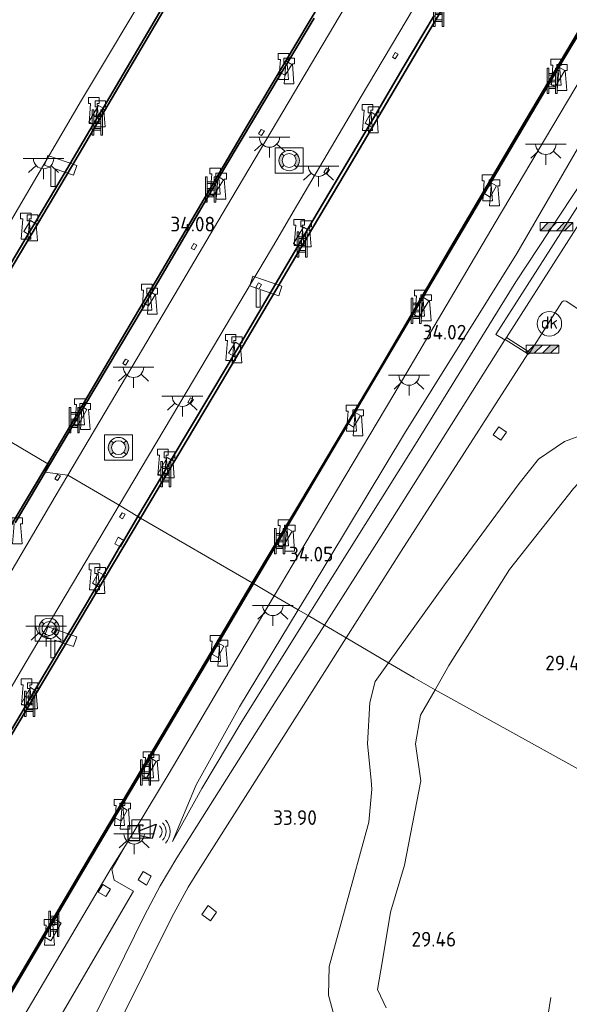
# Model space of a CAD drawing. Header units: metres. Extents: x 185049 to 189876, y 349292 to 352302.
# Tile 158 of 256: x 189325 to 189393, y 350255 to 350376. Entities that reach past the tile are written whole.
import ezdxf
from ezdxf.enums import TextEntityAlignment as Align

# ---------------------------------------------------------------- set-up
doc = ezdxf.new("R2010")
doc.units = ezdxf.units.M
for name, color, linetype, lineweight in [('B-WE-GK-KADEMUUR-GV', 150, 'Continuous', 35), ('B-WE-GR-GRAS-GV', 60, 'Continuous', 13), ('B-WE-GW-TALUD_KRUIN-G', 90, 'Continuous', 18), ('B-WE-GW-TALUD_TEEN-G', 90, 'Continuous', 18), ('B-WE-IE-MEUBILAIR_WATERWEGMEUBILAIR-S', 150, 'Continuous', 25), ('B-WE-IE-MEUBILAIR_WEGMEUBILAIR-S', 7, 'Continuous', 25), ('B-WE-IE-MEUBILAIR_WEGMEUBILAIR_PAAL-S', 7, 'Continuous', 25), ('B-WE-IE-SIRENE-S', 7, 'Continuous', 25), ('B-WE-IE-TERREINAFSCHEIDING_KUNSTMATIG_HEKWERK-G', 20, 'IE-TERREINAFSCHEIDING-KUNSTMATIG', 18), ('B-WE-KL-ET_LS_OV_LICHTPUNT-S', 190, 'Continuous', 25), ('B-WE-KW-KUNSTWERK_SLUIS_SCHUTSLUIS-GV', 170, 'Continuous', 18), ('B-WE-OB-OEVERVOORZIENING-G', 7, 'Continuous', 18), ('B-WE-OG-WEG_TRAP-S', 7, 'Continuous', 25), ('B-WE-RI-GWA_RIOOLPUT-GV', 30, 'Continuous', 18), ('B-WE-RI-GWA_RIOOLPUT-S', 30, 'Continuous', 25), ('B-WE-VH-GOOT-GV', 170, 'Continuous', 18), ('B-WE-VH-VERHARDING_ASFALT-GV', 252, 'Continuous', 18), ('B-WE-VH-VERHARDING_BETON-GV', 252, 'Continuous', 18), ('B-WE-VH-VERHARDING_HALFVERHARDING-GV', 252, 'Continuous', 18), ('X-XX-AL-HOOGTELABEL-S', 7, 'Continuous', 25)]:
    doc.layers.add(name, color=color, linetype=linetype, lineweight=lineweight)
doc.styles.add('NLCS-ISO', font='NLCS-ISO.ttf')
doc.styles.add('NLCS-ISO-ANNOTATIVE-T18', font='NLCS-ISO.ttf', dxfattribs={"height": 1.8})
doc.linetypes.add('IE-TERREINAFSCHEIDING-KUNSTMATIG', pattern='A,4,[82,NLCS.SHX,S=0.75,R=90,X=0,Y=0],4,-2', length=10)

# ---------------------------------------------------------------- blocks, each defined once
blk = doc.blocks.new('SAL-HOOGTELABEL-SO')
at = {"color": 0, "linetype": 'ByBlock', "lineweight": -2, "style": 'NLCS-ISO-ANNOTATIVE-T18'}
blk.add_attdef('HOOGTE', text='', height=1.8, dxfattribs=at).set_placement((2.79, 0), align=Align.RIGHT)
blk = doc.blocks.new('SIE-SIRENE-SO')
for points in [[(0.69, 0.51), (2.69, 1.25), (2.2, -0.5), (0.69, -0.17)], [(-0.76, -0.74), (0.69, -0.74), (0.69, 1.06), (-0.76, 1.06)]]:
    blk.add_lwpolyline(points, close=True)
at = {"color": 0, "linetype": 'ByBlock', "lineweight": 18}
for radius in [1.5, 2, 1]:
    blk.add_arc((2.42, 0.36), radius, 315, 45, dxfattribs=at)
blk = doc.blocks.new('SIE-WATER_BOLDER-SO')
at = {"color": 0, "linetype": 'ByBlock', "lineweight": 18}
blk.add_lwpolyline([(0.4, 0.87), (0.6, -1.59), (-0.6, -1.59), (-0.4, 0.87), (-0.65, 0.87), (-0.65, 1.59), (0.65, 1.59), (0.65, 0.87)], close=True, dxfattribs=at)
blk = doc.blocks.new('SRI-PUT_INSPECTIEPUT_RIOOLPUT-SO')
at = {"color": 0, "linetype": 'ByBlock', "lineweight": 18}
blk.add_lwpolyline([(-1.12, -1.12), (1.12, -1.12), (1.12, 1.12), (-1.12, 1.12)], close=True, dxfattribs=at)
at = {"color": 0, "linetype": 'ByBlock', "lineweight": 18, "style": 'NLCS-ISO'}
blk.add_text('r', height=1.5, dxfattribs=at).set_placement((0, 0.28), align=Align.MIDDLE_CENTER)
blk = doc.blocks.new('SOG-WEG_TRAP-SO')
at = {"color": 0, "linetype": 'ByBlock', "lineweight": 18}
for points in [[(-0.42, -1.55), (-0.42, 1.55), (-0.62, 1.55), (-0.62, -1.55)], [(0.42, 1.55), (0.62, 1.55), (0.62, -1.55), (0.42, -1.55)]]:
    blk.add_lwpolyline(points, close=True, dxfattribs=at)
for points in [[(0.42, 0.93), (-0.42, 0.93)], [(0.42, 0.73), (-0.42, 0.73)], [(0.42, 0.1), (-0.42, 0.1)], [(0.42, -0.1), (-0.42, -0.1)], [(0.42, -0.72), (-0.42, -0.72)], [(0.42, -0.92), (-0.42, -0.92)]]:
    blk.add_lwpolyline(points, dxfattribs=at)
blk = doc.blocks.new('SKL-ET_OV_LICHTPUNT-SO')
at = {"color": 0, "linetype": 'ByBlock', "lineweight": 18}
for points in [[(-1.25, 0), (-2.5, 0)], [(1.25, 0), (2.5, 0)], [(-0.92, -0.85), (-1.83, -1.7)], [(0.92, -0.85), (1.83, -1.7)], [(0, -1.25), (0, -2.5)]]:
    blk.add_lwpolyline(points, dxfattribs=at)
blk.add_lwpolyline([(0, 0), (1.25, 0, -1), (-1.25, 0)], format="xyb", close=True, dxfattribs=at)
blk = doc.blocks.new('SOG-WATER_REDDINGSMIDDEL-SO')
at = {"linetype": 'ByBlock', "lineweight": 18}
h = blk.add_hatch(color=0, dxfattribs=at)
h.dxf.hatch_style = 1
h.paths.add_polyline_path([(1.25, 0, 0.187058), (0.92, 0.84), (0.63, 0.57, -0.187058), (0.85, 0, -0.187058), (0.63, -0.57), (0.92, -0.84, 0.187058)])
h.paths.add_polyline_path([(-0.63, 0.57), (-0.92, 0.84, 0.187058), (-1.25, 0, 0.187058), (-0.92, -0.84), (-0.63, -0.57, -0.187058), (-0.85, 0, -0.187058)])
at = {"color": 0, "linetype": 'ByBlock', "lineweight": 18}
blk.add_lwpolyline([(1.7, 1.55), (-1.7, 1.55), (-1.7, -1.55), (1.7, -1.55)], close=True, dxfattribs=at)
for points in [[(-0.63, 0.57), (-0.92, 0.84)], [(0.92, 0.84), (0.63, 0.57)], [(-0.63, -0.57), (-0.92, -0.84)], [(0.92, -0.84), (0.63, -0.57)]]:
    blk.add_lwpolyline(points, dxfattribs=at)
for radius in [1.25, 0.85]:
    blk.add_circle((0, 0), radius, dxfattribs=at)
blk = doc.blocks.new('SIE-WEG_CAMERA-SO')
at = {"color": 0, "linetype": 'ByBlock', "lineweight": 18}
blk.add_lwpolyline([(-1.22, 0.41), (-1.22, -1.92), (-0.72, -1.92), (-0.72, 0.25), (1.55, -0.53), (1.95, 0.66), (-1.6, 1.86), (-2, 0.68)], close=True, dxfattribs=at)
blk = doc.blocks.new('SIE-WEG_SLAGBOOM-SO')
at = {"linetype": 'ByBlock', "lineweight": 18}
h = blk.add_hatch(color=0, dxfattribs=at)
h.dxf.hatch_style = 1
h.paths.add_polyline_path([(0, 0.5), (-1, 0.5), (-2, -0.5), (-1, -0.5)])
h.paths.add_polyline_path([(2, 0.5), (1, 0.5), (0, -0.5), (1, -0.5)])
at = {"color": 0, "linetype": 'ByBlock', "lineweight": 18}
blk.add_lwpolyline([(-2, 0.5), (2, 0.5), (2, -0.5), (-2, -0.5)], close=True, dxfattribs=at)
for points in [[(-2, -0.5), (-1, 0.5)], [(-1, -0.5), (0, 0.5)], [(0, -0.5), (1, 0.5)], [(1, -0.5), (2, 0.5)]]:
    blk.add_lwpolyline(points, dxfattribs=at)
blk = doc.blocks.new('SIE-WEG_PAAL_DRUKKNOPPAAL-SO')
at = {"color": 0, "linetype": 'ByBlock', "lineweight": 18}
blk.add_circle((0, 0), 1.5, dxfattribs=at)
at = {"color": 0, "linetype": 'ByBlock', "lineweight": 18, "style": 'NLCS-ISO'}
blk.add_text('dk', height=1.5, dxfattribs=at).set_placement((0, 0.15), align=Align.MIDDLE_CENTER)

msp = doc.modelspace()

# ---------------------------------------------------------------- linework, layer by layer
at = {"layer": 'B-WE-GK-KADEMUUR-GV'}
for points in [[(189406.387, 350394.974, 34.043), (189391.961, 350370.981, 34.021), (189372.862, 350338.66, 33.986), (189354.078, 350306.952, 34.169), (189353.909, 350307.059, 20.752), (189361.654, 350319.936, 20.752), (189369.499, 350333.179, 20.752), (189378.233, 350348.141, 20.752), (189386.732, 350362.526, 20.752), (189394.528, 350375.639, 20.752), (189401.233, 350386.79, 20.752)], [(189383.941, 350388.662, 20.752), (189374.66, 350372.99, 20.752), (189366.07, 350358.473, 20.752), (189359.772, 350347.845, 20.752), (189350.286, 350331.816, 20.752), (189340.27, 350314.945, 20.752), (189339.909, 350315.159, 34.084), (189342.8497, 350320.1038, 34.0916), (189344.0266, 350322.0827, 34.0947), (189351.102, 350333.98, 34.113), (189351.5983, 350334.8218, 34.1132), (189352.4, 350336.1818, 34.1135), (189359.519, 350348.2582, 34.1163), (189360.7067, 350350.2728, 34.1167), (189361.357, 350351.376, 34.117), (189368.2338, 350363.0031, 34.1033), (189369.0149, 350364.3239, 34.1018), (189372.427, 350370.093, 34.095), (189376.2079, 350376.4646, 34.1017)], [(189361.511, 350376.146, 34.198), (189358.2942, 350370.766, 34.1218), (189357.4945, 350369.4284, 34.1028), (189350.705, 350358.073, 33.942), (189349.8847, 350356.6704, 33.9507), (189348.7272, 350354.6913, 33.9631), (189341.6317, 350342.5597, 34.0387), (189340.8364, 350341.1999, 34.0471), (189340.568, 350340.741, 34.05), (189333.2735, 350328.4925, 34.0385), (189332.079, 350326.4868, 34.0366), (189328.566, 350320.588, 34.031), (189328.906, 350321.602, 32.344), (189341.648, 350343.158, 32.344), (189353.372, 350363.04, 32.344), (189364.031, 350380.983, 32.344)], [(189344.324, 350379.235, 32.344), (189331.794, 350357.961, 32.344), (189317.716, 350334.286, 32.344), (189315.022, 350329.804, 32.344), (189314.741, 350329.963, 34.149), (189317.744, 350335.0038, 34.1435), (189318.9425, 350337.0156, 34.1413), (189322.345, 350342.727, 34.135), (189326.5203, 350349.7246, 34.1133), (189327.3273, 350351.077, 34.1091), (189330.797, 350356.892, 34.091), (189334.4768, 350363.126, 34.101), (189335.664, 350365.1373, 34.1042), (189341.514, 350375.048, 34.12), (189343.1929, 350377.8825, 34.1147)], [(189307.539, 350285.936, 32.352), (189328.906, 350321.602, 32.344), (189328.566, 350320.588, 34.031), (189324.9024, 350314.398, 34.0485)], [(189323.7986, 350287.9758, 34.1552), (189326.1694, 350291.956, 34.151), (189327.3352, 350293.9133, 34.1489), (189333.491, 350304.248, 34.138), (189334.9141, 350306.6673, 34.126), (189335.7052, 350308.0123, 34.1194), (189337.7422, 350311.4753, 34.1022), (189337.764, 350311.463, 34.076), (189338.203, 350312.241, 34.078), (189338.1953, 350312.2456, 34.0984), (189339.909, 350315.159, 34.084), (189340.27, 350314.945, 20.752), (189321, 350282.707, 20.752)], [(189313.3349, 350238.4319, 20.752), (189324.0428, 350256.6057, 20.752), (189334.0568, 350273.5637, 20.752), (189348.233, 350297.479, 20.752), (189353.909, 350307.059, 20.752), (189354.078, 350306.952, 34.169), (189348.405, 350297.375, 33.943), (189334.229, 350273.462, 34.06), (189324.215, 350256.504, 34.088), (189313.507, 350238.33, 34.154)]]:
    msp.add_polyline3d(points, dxfattribs=at)
msp.add_polyline3d([(189338.203, 350312.241, 34.078), (189337.764, 350311.463, 34.076), (189337.7422, 350311.4753, 34.1022), (189338.1953, 350312.2456, 34.0984)], close=True, dxfattribs=at)
at = {"layer": 'B-WE-GR-GRAS-GV'}
for points in [[(189347.0989, 350422.052, 34.125), (189353.351, 350418.183, 33.992), (189354.2094, 350419.736, 34.043), (189358.806, 350417.054, 33.973), (189358.842, 350417.124, 33.988), (189359.455, 350416.77, 34.065), (189362.025, 350415.13, 34.08), (189350.761, 350395.871, 34.037), (189342.133, 350381.344, 34.091), (189333.049, 350366.111, 34.08), (189325.307, 350352.93, 34.044), (189312.533, 350331.214, 34.051), (189290.142, 350343.659, 34.088), (189299.626, 350359.859, 34.029), (189309.616, 350376.795, 34.004), (189319.546, 350393.432, 33.993), (189327.535, 350407.071, 34.004), (189336.649, 350421.847, 34.062), (189338.573, 350425.671, 34.013), (189340.068, 350428.101, 34.052), (189343.365, 350426.21, 34.049), (189347.9404, 350423.4882, 34.015)], [(189346.733, 350331.827, 34.025), (189337.65, 350316.5392, 34.0349), (189331.3611, 350320.2146, 34.0067), (189340.485, 350335.639, 33.993), (189350.802, 350353.049, 34.024), (189366.004, 350378.77, 34.022), (189374.761, 350393.561, 34.015), (189380.986, 350404.004, 34.073), (189387.241, 350400.245, 34.074), (189377.395, 350383.609, 34.023), (189367.286, 350366.539, 34.02), (189358.926, 350352.444, 34.024), (189357.075, 350349.228, 34.038)], [(189361.017, 350306.162, 34.017), (189359.552, 350303.7448, 34.0023), (189356.604, 350305.467, 34.084), (189364.384, 350318.503, 34.033), (189371.248, 350330.113, 34.051), (189383.679, 350351.114, 34.073), (189398.673, 350376.336, 34.011), (189406.206, 350389.057, 34.117), (189406.208, 350388.806, 33.955), (189408.8968, 350387.2177, 34.0102), (189405.345, 350380.984, 33.983), (189405.297, 350380.369, 33.938), (189404.98, 350379.399, 34.02), (189396.29, 350364.506, 33.817), (189386.339, 350347.367, 34.004), (189372.563, 350325.32, 33.973)], [(189383.439, 350325.164, 32.883), (189384.353, 350324.518, 32.856), (189385.079, 350325.481, 32.87), (189384.127, 350326.155, 32.858)], [(189416.4452, 350310.7696, 29.2098), (189420.5659, 350309.9199, 29.2873), (189424.6664, 350311.3032, 29.4259), (189420.9836, 350307.0644, 29.4486), (189410.907, 350290.018, 29.183), (189402.577, 350279.436, 29.201), (189376.3077, 350293.9534, 29.5773), (189378.014, 350296.915, 29.671), (189385.441, 350308.66, 29.583), (189393.248, 350318.577, 29.587), (189395.566, 350321.046, 29.606), (189399.648, 350322.597, 29.572), (189401.728, 350322.452, 29.617), (189405.034, 350319.4, 29.338), (189408.73, 350315.6296, 29.3955), (189410.1888, 350314.4241, 29.357)], [(189326.137, 350297.164, 34.036), (189317.439, 350282.325, 34.074), (189311.118, 350286.051, 34.047), (189320.043, 350301.066, 34.035), (189329.824, 350317.616, 34.009), (189331.3611, 350320.2146, 34.0067), (189337.65, 350316.5392, 34.0349), (189336.0473, 350313.8415, 34.0366)], [(189347.77, 350281.894, 33.827), (189344.189, 350275.399, 33.997), (189347.062, 350282.331, 34.057), (189352.359, 350291.876, 33.93), (189359.552, 350303.7448, 34.0023), (189360.7619, 350303.0384, 33.3345), (189352.643, 350290.061, 33.654)], [(189339.972, 350270.696, 34.055), (189340.995, 350270.068, 34.058), (189341.579, 350271.134, 34.067), (189340.569, 350271.728, 34.049)], [(189347.763, 350266.458, 34.142), (189348.805, 350265.702, 34.161), (189349.564, 350266.761, 34.116), (189348.526, 350267.545, 34.1)]]:
    msp.add_polyline3d(points, close=True, dxfattribs=at)
for points in [[(189412.157, 350382.335, 31.939), (189405.448, 350371.577, 32.1), (189398.531, 350360.582, 32.3), (189390.467, 350347.963, 32.555), (189383.761, 350337.453, 32.78), (189384.87, 350336.768, 32.73), (189369.71, 350312.744, 33.304), (189362.76, 350301.8711, 33.4708), (189360.7619, 350303.0384, 33.3345), (189361.792, 350304.685, 33.294), (189373.7, 350323.677, 32.977), (189386.194, 350343.889, 32.642), (189398.55, 350362.59, 32.281), (189407.89, 350379.004, 32.055)], [(189407.89, 350379.004, 32.055), (189398.55, 350362.59, 32.281), (189386.194, 350343.889, 32.642), (189373.7, 350323.677, 32.977), (189361.792, 350304.685, 33.294), (189360.7619, 350303.0384, 33.3345), (189359.552, 350303.7448, 34.0023), (189361.017, 350306.162, 34.017), (189372.563, 350325.32, 33.973), (189386.339, 350347.367, 34.004), (189396.29, 350364.506, 33.817), (189404.98, 350379.399, 34.02)], [(189395.835, 350325.686, 32.423), (189392.175, 350324.337, 32.475), (189388.989, 350322.175, 32.704), (189386.606, 350319.216, 32.774), (189377.47, 350306.798, 33.056), (189370.627, 350297.275, 33.3478), (189365.4205, 350300.3168, 33.4824), (189372.164, 350310.94, 33.301), (189387.654, 350335.089, 32.743), (189387.769, 350335.022, 32.739), (189387.923, 350335.233, 32.74), (189391.823, 350341.38, 32.628), (189392.053, 350341.554, 32.627), (189392.371, 350341.516, 32.615), (189396.8889, 350338.5422, 32.5414)], [(189393.248, 350318.577, 29.587), (189385.441, 350308.66, 29.583), (189378.014, 350296.915, 29.671), (189376.3077, 350293.9534, 29.5773), (189373.756, 350295.414, 31.717), (189370.627, 350297.275, 33.3478), (189377.47, 350306.798, 33.056), (189386.606, 350319.216, 32.774), (189388.989, 350322.175, 32.704), (189392.175, 350324.337, 32.475), (189395.835, 350325.686, 32.423)], [(189329.849, 350252.974, 34.05), (189339.398, 350269.312, 34.056), (189337.042, 350270.68, 34.068), (189336.748, 350271.971, 34.076), (189338.408, 350274.886, 34.004), (189343.756, 350283.763, 34.041), (189351.145, 350296.273, 34.041), (189356.604, 350305.467, 34.084), (189359.552, 350303.7448, 34.0023), (189352.359, 350291.876, 33.93), (189347.062, 350282.331, 34.057), (189344.189, 350275.399, 33.997), (189347.77, 350281.894, 33.827), (189352.643, 350290.061, 33.654), (189360.7619, 350303.0384, 33.3345), (189362.76, 350301.8711, 33.4708), (189356.876, 350292.666, 33.612), (189344.721, 350273.378, 33.947), (189342.656, 350269.953, 34.027), (189340.725, 350266.337, 34.049), (189338.277, 350261.349, 34.077), (189327.413, 350239.468, 34.07)], [(189330.133, 350238.02, 34.151), (189341.1, 350260.129, 34.167), (189344.072, 350266.134, 34.122), (189346.098, 350269.808, 34.052), (189347.368, 350271.833, 34.009), (189359.413, 350290.853, 33.644), (189365.4205, 350300.3168, 33.4824), (189370.627, 350297.275, 33.3478), (189368.98, 350294.983, 33.418), (189368.327, 350292.419, 33.489), (189368.04, 350287.338, 33.557), (189368.509, 350282.914, 33.709), (189368.578, 350281.781, 33.744), (189368.19, 350277.76, 33.735), (189365.232, 350266.915, 33.84), (189363.355, 350260.089, 33.753), (189363.249, 350256.605, 33.499), (189364.167, 350253.303, 33.553)], [(189364.167, 350253.303, 33.553), (189363.249, 350256.605, 33.499), (189363.355, 350260.089, 33.753), (189365.232, 350266.915, 33.84), (189368.19, 350277.76, 33.735), (189368.578, 350281.781, 33.744), (189368.509, 350282.914, 33.709), (189368.04, 350287.338, 33.557), (189368.327, 350292.419, 33.489), (189368.98, 350294.983, 33.418), (189370.627, 350297.275, 33.3478), (189373.756, 350295.414, 31.717), (189376.3077, 350293.9534, 29.5773), (189374.518, 350290.847, 29.479), (189373.921, 350287.332, 29.374), (189374.577, 350282.836, 29.302), (189372.591, 350272.483, 29.408), (189370.863, 350266.745, 29.345), (189369.874, 350260.852, 29.451), (189369.284, 350257.282, 29.427), (189370.318, 350255.039, 29.381)], [(189370.318, 350255.039, 29.381), (189369.284, 350257.282, 29.427), (189369.874, 350260.852, 29.451), (189370.863, 350266.745, 29.345), (189372.591, 350272.483, 29.408), (189374.577, 350282.836, 29.302), (189373.921, 350287.332, 29.374), (189374.518, 350290.847, 29.479), (189376.3077, 350293.9534, 29.5773), (189402.577, 350279.436, 29.201)]]:
    msp.add_polyline3d(points, dxfattribs=at)
at = {"layer": 'B-WE-GW-TALUD_KRUIN-G'}
for points in [[(189359.552, 350303.7448, 34.0023), (189361.017, 350306.162, 34.017), (189372.563, 350325.32, 33.973), (189386.339, 350347.367, 34.004), (189396.29, 350364.506, 33.817), (189404.98, 350379.399, 34.02), (189405.297, 350380.369, 33.938), (189405.345, 350380.984, 33.983), (189408.8968, 350387.2177, 34.0102)], [(189370.627, 350297.275, 33.3478), (189377.47, 350306.798, 33.056), (189386.606, 350319.216, 32.774), (189388.989, 350322.175, 32.704), (189392.175, 350324.337, 32.475), (189395.835, 350325.686, 32.423), (189399.818, 350326.706, 32.469), (189402.102, 350327.386, 32.395), (189403.124, 350328.384, 32.352), (189406.249, 350332.008, 32.354)], [(189344.189, 350275.399, 33.997), (189347.062, 350282.331, 34.057), (189352.359, 350291.876, 33.93), (189359.552, 350303.7448, 34.0023)], [(189370.627, 350297.275, 33.3478), (189368.98, 350294.983, 33.418), (189368.327, 350292.419, 33.489), (189368.04, 350287.338, 33.557), (189368.509, 350282.914, 33.709), (189368.578, 350281.781, 33.744), (189368.19, 350277.76, 33.735), (189365.232, 350266.915, 33.84), (189363.355, 350260.089, 33.753), (189363.249, 350256.605, 33.499), (189364.167, 350253.303, 33.553)]]:
    msp.add_polyline3d(points, dxfattribs=at)
at = {"layer": 'B-WE-GW-TALUD_TEEN-G'}
for points in [[(189360.7619, 350303.0384, 33.3345), (189361.792, 350304.685, 33.294), (189373.7, 350323.677, 32.977), (189386.194, 350343.889, 32.642), (189398.55, 350362.59, 32.281), (189407.89, 350379.004, 32.055), (189406.364, 350380.02, 32.15), (189408.064, 350382.373, 32.05), (189408.998, 350382.044, 32.029), (189410.348, 350384.245, 32.109), (189411.828, 350387.289, 32.052), (189412.355, 350388.756, 32.059), (189412.0907, 350391.2897, 31.9403)], [(189405.034, 350319.4, 29.338), (189401.728, 350322.452, 29.617), (189399.648, 350322.597, 29.572), (189395.566, 350321.046, 29.606), (189393.248, 350318.577, 29.587), (189385.441, 350308.66, 29.583), (189378.014, 350296.915, 29.671), (189376.3077, 350293.9534, 29.5773)], [(189360.7619, 350303.0384, 33.3345), (189352.643, 350290.061, 33.654), (189347.77, 350281.894, 33.827), (189344.189, 350275.399, 33.997)], [(189376.3077, 350293.9534, 29.5773), (189374.518, 350290.847, 29.479), (189373.921, 350287.332, 29.374), (189374.577, 350282.836, 29.302), (189372.591, 350272.483, 29.408), (189370.863, 350266.745, 29.345), (189369.874, 350260.852, 29.451), (189369.284, 350257.282, 29.427), (189370.318, 350255.039, 29.381)]]:
    msp.add_polyline3d(points, dxfattribs=at)
at = {"layer": 'B-WE-IE-TERREINAFSCHEIDING_KUNSTMATIG_HEKWERK-G'}
for points in [[(189409.361, 350387.173, 34.106), (189406.206, 350389.057, 34.117), (189398.673, 350376.336, 34.011), (189383.679, 350351.114, 34.073), (189371.248, 350330.113, 34.051), (189364.384, 350318.503, 34.033), (189356.604, 350305.467, 34.084)], [(189357.297, 350369.545, 34.055), (189357.4945, 350369.4284, 34.1028), (189357.946, 350369.162, 34.058), (189358.767, 350370.487, 34.068), (189358.2942, 350370.766, 34.1218), (189358.118, 350370.87, 34.065)], [(189390.375, 350368.115, 34.063), (189391.024, 350367.732, 34.066), (189392.197, 350369.732, 34.072), (189391.548, 350370.115, 34.069)], [(189334.57, 350363.071, 34.061), (189334.4768, 350363.126, 34.101), (189333.921, 350363.454, 34.058), (189335.107, 350365.466, 34.044), (189335.664, 350365.1373, 34.1042), (189335.756, 350365.083, 34.047)], [(189369.2489, 350364.1835, 34.106), (189369.0149, 350364.3239, 34.1018), (189368.493, 350364.637, 34.106), (189367.754, 350363.291, 34.108), (189368.2338, 350363.0031, 34.1033), (189368.5099, 350362.8375, 34.108)], [(189348.56, 350354.79, 34.051), (189348.7272, 350354.6913, 33.9631), (189349.209, 350354.407, 34.054), (189350.409, 350356.361, 34.055), (189349.8847, 350356.6704, 33.9507), (189349.76, 350356.744, 34.052)], [(189382.396, 350354.642, 34.062), (189383.045, 350354.259, 34.065), (189383.835, 350355.62, 34.073), (189383.186, 350356.003, 34.07)], [(189326.64, 350349.654, 34.051), (189326.5203, 350349.7246, 34.1133), (189325.991, 350350.037, 34.048), (189326.785, 350351.397, 34.05), (189327.3273, 350351.077, 34.1091), (189327.434, 350351.014, 34.053)], [(189359.7519, 350348.1185, 34.105), (189359.519, 350348.2582, 34.1163), (189358.996, 350348.572, 34.105), (189360.208, 350350.572, 34.095), (189360.7067, 350350.2728, 34.1167), (189360.9639, 350350.1185, 34.095)], [(189341.416, 350342.687, 34.05), (189341.6317, 350342.5597, 34.0387), (189342.065, 350342.304, 34.053), (189341.253, 350340.954, 34.046), (189340.8364, 350341.1999, 34.0471), (189340.604, 350341.337, 34.043)], [(189373.681, 350339.934, 34.049), (189374.33, 350339.551, 34.052), (189375.534, 350341.563, 34.071), (189374.885, 350341.946, 34.068)], [(189351.7839, 350334.7105, 34.121), (189351.5983, 350334.8218, 34.1132), (189351.028, 350335.164, 34.121), (189351.868, 350336.501, 34.125), (189352.4, 350336.1818, 34.1135), (189352.6239, 350336.0475, 34.125)], [(189333.0743, 350328.61, 34.0542), (189333.2735, 350328.4925, 34.0385), (189333.686, 350328.249, 34.057), (189332.531, 350326.22, 34.055), (189332.079, 350326.4868, 34.0366), (189331.882, 350326.603, 34.052)], [(189365.7, 350326.491, 34.053), (189366.349, 350326.108, 34.056), (189367.177, 350327.505, 34.054), (189366.528, 350327.888, 34.051)], [(189343.1369, 350319.9315, 34.121), (189342.8497, 350320.1038, 34.0916), (189342.381, 350320.385, 34.121), (189343.521, 350322.386, 34.12), (189344.0266, 350322.0827, 34.0947), (189344.2769, 350321.9325, 34.12)], [(189357.004, 350311.764, 34.06), (189357.653, 350311.381, 34.063), (189358.823, 350313.369, 34.064), (189358.174, 350313.752, 34.061)], [(189335.9249, 350307.8805, 34.114), (189335.7052, 350308.0123, 34.1194), (189335.169, 350308.334, 34.114), (189334.373, 350306.992, 34.119), (189334.9141, 350306.6673, 34.126), (189335.1289, 350306.5385, 34.119)], [(189356.604, 350305.467, 34.084), (189351.145, 350296.273, 34.041), (189343.756, 350283.763, 34.041), (189338.408, 350274.886, 34.004), (189336.656, 350272.14, 34.034), (189326.508, 350254.919, 34.066), (189315.796, 350236.868, 34.043), (189309.785, 350226.683, 34.034), (189298.858, 350208.304, 33.989), (189291.22, 350195.338, 34.116)], [(189349.056, 350298.284, 34.057), (189349.705, 350297.901, 34.06), (189350.457, 350299.277, 34.066), (189349.808, 350299.66, 34.063)], [(189327.5599, 350293.7785, 34.109), (189327.3352, 350293.9133, 34.1489), (189326.804, 350294.232, 34.109), (189325.661, 350292.261, 34.108), (189326.1694, 350291.956, 34.151), (189326.4169, 350291.8075, 34.108)], [(189340.331, 350283.549, 34.061), (189340.98, 350283.166, 34.064), (189342.16, 350285.2, 34.069), (189341.511, 350285.583, 34.066)], [(189337.219, 350278.256, 34.081), (189337.868, 350277.873, 34.084), (189338.636, 350279.244, 34.071), (189337.987, 350279.627, 34.068)], [(189328.634, 350263.642, 34.101), (189329.283, 350263.259, 34.104), (189330.54, 350265.413, 34.1), (189329.891, 350265.796, 34.097)], [(189390.5, 350256.304, 29.372), (189389.758, 350251.726, 29.36), (189388.22, 350240.573, 29.275), (189386.516, 350224.122, 29.368), (189392.873, 350220.9, 29.372), (189399.8, 350220.067, 29.448), (189403.387, 350221.472, 29.444), (189411.248, 350232.7, 29.41), (189422.066, 350246.422, 29.237), (189426.3181, 350254.7757, 29.1303)]]:
    msp.add_polyline3d(points, dxfattribs=at)
at = {"layer": 'B-WE-KW-KUNSTWERK_SLUIS_SCHUTSLUIS-GV'}
for points in [[(189389.094, 350420.132, 32.344), (189384.569, 350412.223, 32.344), (189383.038, 350413.049, 32.344), (189381.018, 350410.088, 32.344), (189374.36, 350398.646, 32.344), (189364.031, 350380.983, 32.344), (189353.372, 350363.04, 32.344), (189341.648, 350343.158, 32.344), (189328.906, 350321.602, 32.344), (189315.022, 350329.804, 32.344), (189317.716, 350334.286, 32.344), (189331.794, 350357.961, 32.344), (189344.324, 350379.235, 32.344), (189356.547, 350399.86, 32.344), (189369.169, 350421.487, 32.344), (189367.709, 350422.306, 32.344), (189372.67, 350430.355, 32.344), (189378.827, 350422.75, 32.344), (189379.317, 350422.476, 32.344), (189379.878, 350422.162, 32.344), (189389.178, 350420.557, 32.344)], [(189414.378, 350405.457, 20.752), (189409.697, 350397.507, 20.752), (189408.267, 350398.267, 20.752), (189406.216, 350395.077, 20.752), (189401.233, 350386.79, 20.752), (189394.528, 350375.639, 20.752), (189386.732, 350362.526, 20.752), (189378.233, 350348.141, 20.752), (189369.499, 350333.179, 20.752), (189361.654, 350319.936, 20.752), (189353.909, 350307.059, 20.752), (189340.27, 350314.945, 20.752), (189350.286, 350331.816, 20.752), (189359.772, 350347.845, 20.752), (189366.07, 350358.473, 20.752), (189374.66, 350372.99, 20.752), (189383.941, 350388.662, 20.752), (189394.421, 350406.603, 20.752), (189393.018, 350407.451, 20.752), (189397.71, 350415.356, 20.752), (189403.995, 350408.1, 20.752), (189404.467, 350407.836, 20.752), (189405.046, 350407.512, 20.752)], [(189328.906, 350321.602, 32.344), (189307.539, 350285.936, 32.352), (189299.411, 350287.788, 32.351), (189294.123, 350294.421, 32.352), (189315.022, 350329.804, 32.344)], [(189290.5046, 350199.8391, 20.752), (189287.7976, 350195.4179, 20.752), (189279.634, 350197.094, 20.752), (189274.1218, 350203.5873, 20.752), (189278.3382, 350210.6491, 20.752), (189284.1696, 350220.6315, 20.752), (189293.0666, 350235.6377, 20.752), (189302.865, 350252.3065, 20.752), (189309.9427, 350264.2183, 20.752), (189310.5204, 350265.1609, 20.752), (189315.9575, 350274.2263, 20.752), (189321, 350282.707, 20.752), (189340.27, 350314.945, 20.752), (189353.909, 350307.059, 20.752), (189348.233, 350297.479, 20.752), (189334.0568, 350273.5637, 20.752), (189324.0428, 350256.6057, 20.752), (189313.3349, 350238.4319, 20.752), (189305.8659, 350225.8839, 20.752), (189297.4147, 350211.5226, 20.752)]]:
    msp.add_polyline3d(points, close=True, dxfattribs=at)
at = {"layer": 'B-WE-OB-OEVERVOORZIENING-G'}
for points in [[(189372.67, 350430.355, 32.344), (189367.709, 350422.306, 32.344), (189369.169, 350421.487, 32.344), (189356.547, 350399.86, 32.344), (189344.324, 350379.235, 32.344), (189331.794, 350357.961, 32.344), (189317.716, 350334.286, 32.344), (189315.022, 350329.804, 32.344)], [(189328.906, 350321.602, 32.344), (189341.648, 350343.158, 32.344), (189353.372, 350363.04, 32.344), (189364.031, 350380.983, 32.344), (189374.36, 350398.646, 32.344), (189381.018, 350410.088, 32.344), (189383.038, 350413.049, 32.344), (189384.569, 350412.223, 32.344), (189389.094, 350420.132, 32.344), (189389.178, 350420.557, 32.344), (189379.878, 350422.162, 32.344), (189379.317, 350422.476, 32.344), (189378.827, 350422.75, 32.344), (189372.67, 350430.355, 32.344)], [(189397.71, 350415.356, 20.752), (189393.018, 350407.451, 20.752), (189394.421, 350406.603, 20.752), (189383.941, 350388.662, 20.752), (189374.66, 350372.99, 20.752), (189366.07, 350358.473, 20.752), (189359.772, 350347.845, 20.752), (189350.286, 350331.816, 20.752), (189340.27, 350314.945, 20.752)], [(189353.909, 350307.059, 20.752), (189361.654, 350319.936, 20.752), (189369.499, 350333.179, 20.752), (189378.233, 350348.141, 20.752), (189386.732, 350362.526, 20.752), (189394.528, 350375.639, 20.752), (189401.233, 350386.79, 20.752), (189406.216, 350395.077, 20.752), (189408.267, 350398.267, 20.752), (189409.697, 350397.507, 20.752), (189414.378, 350405.457, 20.752)], [(189315.022, 350329.804, 32.344), (189294.123, 350294.421, 32.352), (189299.411, 350287.788, 32.351), (189307.539, 350285.936, 32.352), (189328.906, 350321.602, 32.344)], [(189353.909, 350307.059, 20.752), (189348.233, 350297.479, 20.752), (189334.0568, 350273.5637, 20.752), (189324.0428, 350256.6057, 20.752), (189313.3349, 350238.4319, 20.752), (189305.8659, 350225.8839, 20.752), (189297.4147, 350211.5226, 20.752), (189290.5046, 350199.8391, 20.752), (189287.7976, 350195.4179, 20.752), (189279.634, 350197.094, 20.752), (189274.1218, 350203.5873, 20.752), (189278.3382, 350210.6491, 20.752), (189284.1696, 350220.6315, 20.752), (189293.0666, 350235.6377, 20.752), (189302.865, 350252.3065, 20.752), (189309.9427, 350264.2183, 20.752), (189310.5204, 350265.1609, 20.752), (189315.9575, 350274.2263, 20.752), (189321, 350282.707, 20.752), (189340.27, 350314.945, 20.752)]]:
    msp.add_polyline3d(points, dxfattribs=at)
at = {"layer": 'B-WE-RI-GWA_RIOOLPUT-GV'}
for points in [[(189371.796, 350371.735, 33.996), (189371.436, 350371.167, 34.03), (189371.093, 350371.369, 34.038), (189371.417, 350371.927, 34.008)], [(189355.422, 350362.347, 33.98), (189355.062, 350361.779, 34.014), (189354.719, 350361.981, 34.022), (189355.043, 350362.539, 33.992)], [(189363.393, 350357.611, 33.985), (189363.033, 350357.043, 34.019), (189362.69, 350357.245, 34.027), (189363.014, 350357.803, 33.997)], [(189347.17, 350348.361, 33.986), (189346.81, 350347.793, 34.02), (189346.467, 350347.995, 34.028), (189346.791, 350348.553, 33.998)], [(189355.086, 350343.554, 34), (189354.726, 350342.986, 34.034), (189354.383, 350343.188, 34.042), (189354.707, 350343.746, 34.012)], [(189338.782, 350334.24, 33.986), (189338.422, 350333.672, 34.02), (189338.079, 350333.874, 34.028), (189338.403, 350334.432, 33.998)], [(189346.748, 350329.499, 33.979), (189346.388, 350328.931, 34.013), (189346.045, 350329.133, 34.021), (189346.369, 350329.691, 33.991)], [(189330.474, 350320.123, 33.984), (189330.114, 350319.555, 34.018), (189329.771, 350319.757, 34.026), (189330.095, 350320.315, 33.996)], [(189338.393, 350315.43, 33.99), (189338.033, 350314.862, 34.024), (189337.69, 350315.064, 34.032), (189338.014, 350315.622, 34.002)], [(189338.1953, 350312.2456, 34.0984), (189337.7422, 350311.4753, 34.1022), (189337.097, 350311.838, 34.062), (189337.537, 350312.633, 34.071)], [(189330.08, 350301.369, 34.024), (189329.72, 350300.801, 34.058), (189329.377, 350301.003, 34.066), (189329.701, 350301.561, 34.036)], [(189336.574, 350269.567, 34.055), (189336.013, 350268.657, 34.063), (189335.08, 350269.207, 34.06), (189335.656, 350270.142, 34.054)], [(189349.564, 350266.761, 34.116), (189348.805, 350265.702, 34.161), (189347.763, 350266.458, 34.142), (189348.526, 350267.545, 34.1)]]:
    msp.add_polyline3d(points, close=True, dxfattribs=at)
at = {"layer": 'B-WE-VH-GOOT-GV'}
msp.add_polyline3d([(189387.923, 350335.233, 32.74), (189387.769, 350335.022, 32.739), (189387.654, 350335.089, 32.743), (189384.9115, 350336.8329, 32.7286), (189385.0547, 350337.0569, 32.724)], close=True, dxfattribs=at)
at = {"layer": 'B-WE-VH-VERHARDING_ASFALT-GV'}
for points in [[(189396.8889, 350338.5422, 32.5414), (189392.371, 350341.516, 32.615), (189392.053, 350341.554, 32.627), (189391.823, 350341.38, 32.628), (189387.923, 350335.233, 32.74), (189385.0547, 350337.0569, 32.724), (189392.05, 350348.001, 32.496), (189399.072, 350358.975, 32.295)], [(189327.413, 350239.468, 34.07), (189338.277, 350261.349, 34.077), (189340.725, 350266.337, 34.049), (189342.656, 350269.953, 34.027), (189344.721, 350273.378, 33.947), (189356.876, 350292.666, 33.612), (189362.76, 350301.8711, 33.4708), (189365.4205, 350300.3168, 33.4824), (189359.413, 350290.853, 33.644), (189347.368, 350271.833, 34.009), (189346.098, 350269.808, 34.052), (189344.072, 350266.134, 34.122), (189341.1, 350260.129, 34.167), (189330.133, 350238.02, 34.151)]]:
    msp.add_polyline3d(points, dxfattribs=at)
msp.add_polyline3d([(189372.164, 350310.94, 33.301), (189365.4205, 350300.3168, 33.4824), (189362.76, 350301.8711, 33.4708), (189369.71, 350312.744, 33.304), (189384.87, 350336.768, 32.73), (189384.9115, 350336.8329, 32.7286), (189387.654, 350335.089, 32.743)], close=True, dxfattribs=at)
at = {"layer": 'B-WE-VH-VERHARDING_BETON-GV'}
for points in [[(189398.673, 350376.336, 34.011), (189383.679, 350351.114, 34.073), (189371.248, 350330.113, 34.051), (189364.384, 350318.503, 34.033), (189356.604, 350305.467, 34.084), (189354.078, 350306.952, 34.169), (189372.862, 350338.66, 33.986), (189391.961, 350370.981, 34.021), (189406.387, 350394.974, 34.043)], [(189376.2079, 350376.4646, 34.1017), (189372.427, 350370.093, 34.095), (189369.0149, 350364.3239, 34.1018), (189368.493, 350364.637, 34.106), (189367.754, 350363.291, 34.108), (189368.2338, 350363.0031, 34.1033), (189361.357, 350351.376, 34.117), (189360.7067, 350350.2728, 34.1167), (189360.208, 350350.572, 34.095), (189358.996, 350348.572, 34.105), (189359.519, 350348.2582, 34.1163), (189352.4, 350336.1818, 34.1135), (189351.868, 350336.501, 34.125), (189351.028, 350335.164, 34.121), (189351.5983, 350334.8218, 34.1132), (189351.102, 350333.98, 34.113), (189344.0266, 350322.0827, 34.0947), (189343.521, 350322.386, 34.12), (189342.381, 350320.385, 34.121), (189342.8497, 350320.1038, 34.0916), (189339.909, 350315.159, 34.084), (189337.65, 350316.5392, 34.0349), (189346.733, 350331.827, 34.025), (189357.075, 350349.228, 34.038), (189358.926, 350352.444, 34.024), (189367.286, 350366.539, 34.02), (189377.395, 350383.609, 34.023)], [(189343.1929, 350377.8825, 34.1147), (189341.514, 350375.048, 34.12), (189335.664, 350365.1373, 34.1042), (189335.107, 350365.466, 34.044), (189333.921, 350363.454, 34.058), (189334.4768, 350363.126, 34.101), (189330.797, 350356.892, 34.091), (189327.3273, 350351.077, 34.1091), (189326.785, 350351.397, 34.05), (189325.991, 350350.037, 34.048), (189326.5203, 350349.7246, 34.1133), (189322.345, 350342.727, 34.135), (189318.9425, 350337.0156, 34.1413), (189318.425, 350337.321, 34.05), (189317.271, 350335.283, 34.051), (189317.744, 350335.0038, 34.1435), (189314.741, 350329.963, 34.149), (189312.533, 350331.214, 34.051), (189325.307, 350352.93, 34.044), (189333.049, 350366.111, 34.08), (189342.133, 350381.344, 34.091)], [(189366.004, 350378.77, 34.022), (189350.802, 350353.049, 34.024), (189340.485, 350335.639, 33.993), (189331.3611, 350320.2146, 34.0067), (189328.566, 350320.588, 34.031), (189332.079, 350326.4868, 34.0366), (189332.531, 350326.22, 34.055), (189333.686, 350328.249, 34.057), (189333.2735, 350328.4925, 34.0385), (189340.568, 350340.741, 34.05), (189340.8364, 350341.1999, 34.0471), (189341.253, 350340.954, 34.046), (189342.065, 350342.304, 34.053), (189341.6317, 350342.5597, 34.0387), (189348.7272, 350354.6913, 33.9631), (189349.209, 350354.407, 34.054), (189350.409, 350356.361, 34.055), (189349.8847, 350356.6704, 33.9507), (189350.705, 350358.073, 33.942), (189357.4945, 350369.4284, 34.1028), (189357.946, 350369.162, 34.058), (189358.767, 350370.487, 34.068), (189358.2942, 350370.766, 34.1218), (189361.511, 350376.146, 34.198)], [(189324.9024, 350314.398, 34.0485), (189328.566, 350320.588, 34.031), (189331.3611, 350320.2146, 34.0067), (189329.824, 350317.616, 34.009), (189320.043, 350301.066, 34.035)], [(189317.439, 350282.325, 34.074), (189326.137, 350297.164, 34.036), (189336.0473, 350313.8415, 34.0366), (189337.65, 350316.5392, 34.0349), (189339.909, 350315.159, 34.084), (189338.1953, 350312.2456, 34.0984), (189337.537, 350312.633, 34.071), (189337.097, 350311.838, 34.062), (189337.7422, 350311.4753, 34.1022), (189335.7052, 350308.0123, 34.1194), (189335.169, 350308.334, 34.114), (189334.373, 350306.992, 34.119), (189334.9141, 350306.6673, 34.126), (189333.491, 350304.248, 34.138), (189327.3352, 350293.9133, 34.1489), (189326.804, 350294.232, 34.109), (189325.661, 350292.261, 34.108), (189326.1694, 350291.956, 34.151), (189323.7986, 350287.9758, 34.1552)], [(189313.507, 350238.33, 34.154), (189324.215, 350256.504, 34.088), (189334.229, 350273.462, 34.06), (189348.405, 350297.375, 33.943), (189354.078, 350306.952, 34.169), (189356.604, 350305.467, 34.084), (189351.145, 350296.273, 34.041), (189343.756, 350283.763, 34.041), (189338.408, 350274.886, 34.004), (189336.748, 350271.971, 34.076), (189337.042, 350270.68, 34.068), (189339.398, 350269.312, 34.056), (189329.849, 350252.974, 34.05)]]:
    msp.add_polyline3d(points, dxfattribs=at)
for points in [[(189371.093, 350371.369, 34.038), (189371.436, 350371.167, 34.03), (189371.796, 350371.735, 33.996), (189371.417, 350371.927, 34.008)], [(189358.767, 350370.487, 34.068), (189357.946, 350369.162, 34.058), (189357.4945, 350369.4284, 34.1028), (189358.2942, 350370.766, 34.1218)], [(189335.664, 350365.1373, 34.1042), (189334.4768, 350363.126, 34.101), (189333.921, 350363.454, 34.058), (189335.107, 350365.466, 34.044)], [(189369.0149, 350364.3239, 34.1018), (189368.2338, 350363.0031, 34.1033), (189367.754, 350363.291, 34.108), (189368.493, 350364.637, 34.106)], [(189354.719, 350361.981, 34.022), (189355.062, 350361.779, 34.014), (189355.422, 350362.347, 33.98), (189355.043, 350362.539, 33.992)], [(189362.69, 350357.245, 34.027), (189363.033, 350357.043, 34.019), (189363.393, 350357.611, 33.985), (189363.014, 350357.803, 33.997)], [(189350.409, 350356.361, 34.055), (189349.209, 350354.407, 34.054), (189348.7272, 350354.6913, 33.9631), (189349.8847, 350356.6704, 33.9507)], [(189327.3273, 350351.077, 34.1091), (189326.5203, 350349.7246, 34.1133), (189325.991, 350350.037, 34.048), (189326.785, 350351.397, 34.05)], [(189360.7067, 350350.2728, 34.1167), (189359.519, 350348.2582, 34.1163), (189358.996, 350348.572, 34.105), (189360.208, 350350.572, 34.095)], [(189346.467, 350347.995, 34.028), (189346.81, 350347.793, 34.02), (189347.17, 350348.361, 33.986), (189346.791, 350348.553, 33.998)], [(189354.383, 350343.188, 34.042), (189354.726, 350342.986, 34.034), (189355.086, 350343.554, 34), (189354.707, 350343.746, 34.012)], [(189342.065, 350342.304, 34.053), (189341.253, 350340.954, 34.046), (189340.8364, 350341.1999, 34.0471), (189341.6317, 350342.5597, 34.0387)], [(189352.4, 350336.1818, 34.1135), (189351.5983, 350334.8218, 34.1132), (189351.028, 350335.164, 34.121), (189351.868, 350336.501, 34.125)], [(189338.079, 350333.874, 34.028), (189338.422, 350333.672, 34.02), (189338.782, 350334.24, 33.986), (189338.403, 350334.432, 33.998)], [(189346.045, 350329.133, 34.021), (189346.388, 350328.931, 34.013), (189346.748, 350329.499, 33.979), (189346.369, 350329.691, 33.991)], [(189333.686, 350328.249, 34.057), (189332.531, 350326.22, 34.055), (189332.079, 350326.4868, 34.0366), (189333.2735, 350328.4925, 34.0385)], [(189385.079, 350325.481, 32.87), (189384.353, 350324.518, 32.856), (189383.439, 350325.164, 32.883), (189384.127, 350326.155, 32.858)], [(189344.0266, 350322.0827, 34.0947), (189342.8497, 350320.1038, 34.0916), (189342.381, 350320.385, 34.121), (189343.521, 350322.386, 34.12)], [(189329.771, 350319.757, 34.026), (189330.114, 350319.555, 34.018), (189330.474, 350320.123, 33.984), (189330.095, 350320.315, 33.996)], [(189338.393, 350315.43, 33.99), (189338.014, 350315.622, 34.002), (189337.69, 350315.064, 34.032), (189338.033, 350314.862, 34.024)], [(189335.7052, 350308.0123, 34.1194), (189334.9141, 350306.6673, 34.126), (189334.373, 350306.992, 34.119), (189335.169, 350308.334, 34.114)], [(189330.08, 350301.369, 34.024), (189329.701, 350301.561, 34.036), (189329.377, 350301.003, 34.066), (189329.72, 350300.801, 34.058)], [(189327.3352, 350293.9133, 34.1489), (189326.1694, 350291.956, 34.151), (189325.661, 350292.261, 34.108), (189326.804, 350294.232, 34.109)], [(189341.579, 350271.134, 34.067), (189340.995, 350270.068, 34.058), (189339.972, 350270.696, 34.055), (189340.569, 350271.728, 34.049)], [(189335.08, 350269.207, 34.06), (189336.013, 350268.657, 34.063), (189336.574, 350269.567, 34.055), (189335.656, 350270.142, 34.054)]]:
    msp.add_polyline3d(points, close=True, dxfattribs=at)
at = {"layer": 'B-WE-VH-VERHARDING_HALFVERHARDING-GV'}
msp.add_polyline3d([(189384.9115, 350336.8329, 32.7286), (189384.87, 350336.768, 32.73), (189383.761, 350337.453, 32.78), (189390.467, 350347.963, 32.555), (189398.531, 350360.582, 32.3), (189405.448, 350371.577, 32.1), (189412.157, 350382.335, 31.939), (189418.563, 350392.814, 31.887), (189425.259, 350403.931, 31.882), (189426.2783, 350403.3013, 31.8802), (189426.397, 350403.228, 31.88), (189418.126, 350389.516, 31.893), (189411.866, 350379.276, 31.896), (189405.504, 350369.092, 32.092), (189399.072, 350358.975, 32.295), (189392.05, 350348.001, 32.496), (189385.0547, 350337.0569, 32.724)], close=True, dxfattribs=at)

# ---------------------------------------------------------------- block references
at = {"layer": 'B-WE-IE-MEUBILAIR_WATERWEGMEUBILAIR-S'}
for name, p in [('SIE-WATER_BOLDER-SO', (189357.773, 350370.215, 33.994)), ('SIE-WATER_BOLDER-SO', (189358.444, 350369.679, 34.131)), ('SIE-WATER_BOLDER-SO', (189391.151, 350369.526, 33.987)), ('SIE-WATER_BOLDER-SO', (189391.855, 350368.871, 34.08)), ('SIE-WATER_BOLDER-SO', (189334.553, 350364.827, 34.095)), ('SIE-WATER_BOLDER-SO', (189335.338, 350364.437, 33.957)), ('SIE-WATER_BOLDER-SO', (189368.035, 350364.002, 34.117)), ('SIE-WATER_BOLDER-SO', (189368.767, 350363.684, 34.053)), ('SOG-WATER_REDDINGSMIDDEL-SO', (189358.4565, 350358.719, 33.968)), ('SIE-WATER_BOLDER-SO', (189349.387, 350356.214, 33.955)), ('SIE-WATER_BOLDER-SO', (189350.115, 350355.579, 34.135)), ('SIE-WATER_BOLDER-SO', (189382.742, 350355.369, 34.04)), ('SIE-WATER_BOLDER-SO', (189383.583, 350354.757, 34.124)), ('SIE-WATER_BOLDER-SO', (189326.231, 350350.707, 34.131)), ('SIE-WATER_BOLDER-SO', (189327.05, 350350.482, 33.929)), ('SIE-WATER_BOLDER-SO', (189359.663, 350349.925, 34.146)), ('SIE-WATER_BOLDER-SO', (189360.533, 350349.74, 34.001)), ('SIE-WATER_BOLDER-SO', (189341.04, 350341.994, 33.959)), ('SIE-WATER_BOLDER-SO', (189341.692, 350341.509, 34.109)), ('SIE-WATER_BOLDER-SO', (189374.431, 350341.281, 34.012)), ('SIE-WATER_BOLDER-SO', (189375.226, 350340.706, 34.124)), ('SIE-WATER_BOLDER-SO', (189351.295, 350335.835, 34.149)), ('SIE-WATER_BOLDER-SO', (189352.068, 350335.541, 34.001)), ('SIE-WATER_BOLDER-SO', (189332.815, 350327.987, 33.911)), ('SIE-WATER_BOLDER-SO', (189333.49, 350327.382, 34.128)), ('SIE-WATER_BOLDER-SO', (189366.088, 350327.182, 33.945)), ('SIE-WATER_BOLDER-SO', (189366.891, 350326.616, 34.113)), ('SOG-WATER_REDDINGSMIDDEL-SO', (189337.566, 350323.592, 34.0055)), ('SIE-WATER_BOLDER-SO', (189342.984, 350321.806, 34.142)), ('SIE-WATER_BOLDER-SO', (189343.793, 350321.468, 33.968)), ('SIE-WATER_BOLDER-SO', (189325.169, 350313.401, 34.092)), ('SIE-WATER_BOLDER-SO', (189357.753, 350313.174, 33.97)), ('SIE-WATER_BOLDER-SO', (189358.524, 350312.517, 34.139)), ('SIE-WATER_BOLDER-SO', (189334.617, 350307.77, 34.13)), ('SIE-WATER_BOLDER-SO', (189335.305, 350307.334, 34.045)), ('SOG-WATER_REDDINGSMIDDEL-SO', (189329.058, 350301.47, 34.063)), ('SIE-WATER_BOLDER-SO', (189349.442, 350299.027, 33.97)), ('SIE-WATER_BOLDER-SO', (189350.311, 350298.435, 34.168)), ('SIE-WATER_BOLDER-SO', (189326.307, 350293.698, 34.105)), ('SIE-WATER_BOLDER-SO', (189327.052, 350293.231, 34.024)), ('SIE-WATER_BOLDER-SO', (189341.25, 350284.793, 34.117)), ('SIE-WATER_BOLDER-SO', (189341.891, 350284.423, 34.014)), ('SIE-WATER_BOLDER-SO', (189337.676, 350278.935, 34.114)), ('SIE-WATER_BOLDER-SO', (189338.368, 350278.511, 34.048)), ('SIE-WATER_BOLDER-SO', (189329.119, 350264.28, 34.157))]:
    msp.add_blockref(name, p, dxfattribs=at)
at = {"layer": 'B-WE-IE-MEUBILAIR_WEGMEUBILAIR-S'}
for name, p in [('SIE-WEG_CAMERA-SO', (189330.513, 350357.464, 34)), ('SIE-WEG_SLAGBOOM-SO', (189391.161, 350350.638, 32.425)), ('SIE-WEG_CAMERA-SO', (189355.62, 350342.7, 34.056)), ('SIE-WEG_SLAGBOOM-SO', (189389.449, 350335.632, 32.689)), ('SIE-WEG_CAMERA-SO', (189330.498, 350299.7985, 34.06))]:
    msp.add_blockref(name, p, dxfattribs=at)
at = {"layer": 'B-WE-IE-MEUBILAIR_WEGMEUBILAIR_PAAL-S'}
msp.add_blockref('SIE-WEG_PAAL_DRUKKNOPPAAL-SO', (189390.31, 350338.751, 32.605), dxfattribs=at)
at = {"layer": 'B-WE-IE-SIRENE-S'}
msp.add_blockref('SIE-SIRENE-SO', (189339.4665, 350276.2483, 34.017), dxfattribs=at)
at = {"layer": 'B-WE-KL-ET_LS_OV_LICHTPUNT-S'}
for p in [(189356.0395, 350361.5905, 33.9405), (189389.878, 350360.713, 34.029), (189328.387, 350358.962, 34.026), (189362.052, 350358.037, 34.0035), (189339.401, 350333.426, 33.963), (189373.125, 350332.466, 34.029), (189345.3795, 350329.8935, 33.973), (189356.463, 350304.29, 34.033), (189328.7, 350301.741, 33.981), (189339.4815, 350276.3335, 34.017)]:
    msp.add_blockref('SKL-ET_OV_LICHTPUNT-SO', p, dxfattribs=at)
at = {"layer": 'B-WE-OG-WEG_TRAP-S'}
for p in [(189376.749, 350376.674, 33.98), (189390.648, 350368.456, 33.971), (189334.969, 350363.365, 34.025), (189348.838, 350355.193, 33.976), (189360.045, 350348.445, 34.039), (189374.008, 350340.322, 34.039), (189332.143, 350326.97, 33.949), (189343.361, 350320.326, 34.039), (189357.295, 350312.157, 34.039), (189326.683, 350292.235, 34.03), (189340.879, 350283.827, 34.044), (189329.654, 350265.329, 34.13)]:
    msp.add_blockref('SOG-WEG_TRAP-SO', p, dxfattribs=at)
at = {"layer": 'B-WE-RI-GWA_RIOOLPUT-S'}
msp.add_blockref('SRI-PUT_INSPECTIEPUT_RIOOLPUT-SO', (189340.298, 350276.909, 34.083), dxfattribs=at)
at = {"layer": 'X-XX-AL-HOOGTELABEL-S'}
for p, values in [((189346.599, 350350.046, 34.084), {'HOOGTE': '34.08'}), ((189377.349, 350336.821, 34.022), {'HOOGTE': '34.02'}), ((189361.072, 350309.661, 34.051), {'HOOGTE': '34.05'}), ((189392.447, 350296.345, 29.467), {'HOOGTE': '29.47'}), ((189359.0558, 350277.4191, 33.901), {'HOOGTE': '33.90'}), ((189376.11, 350262.537, 29.461), {'HOOGTE': '29.46'})]:
    msp.add_blockref('SAL-HOOGTELABEL-SO', p, dxfattribs=at).add_auto_attribs(values)

doc.saveas('drawing.dxf')
